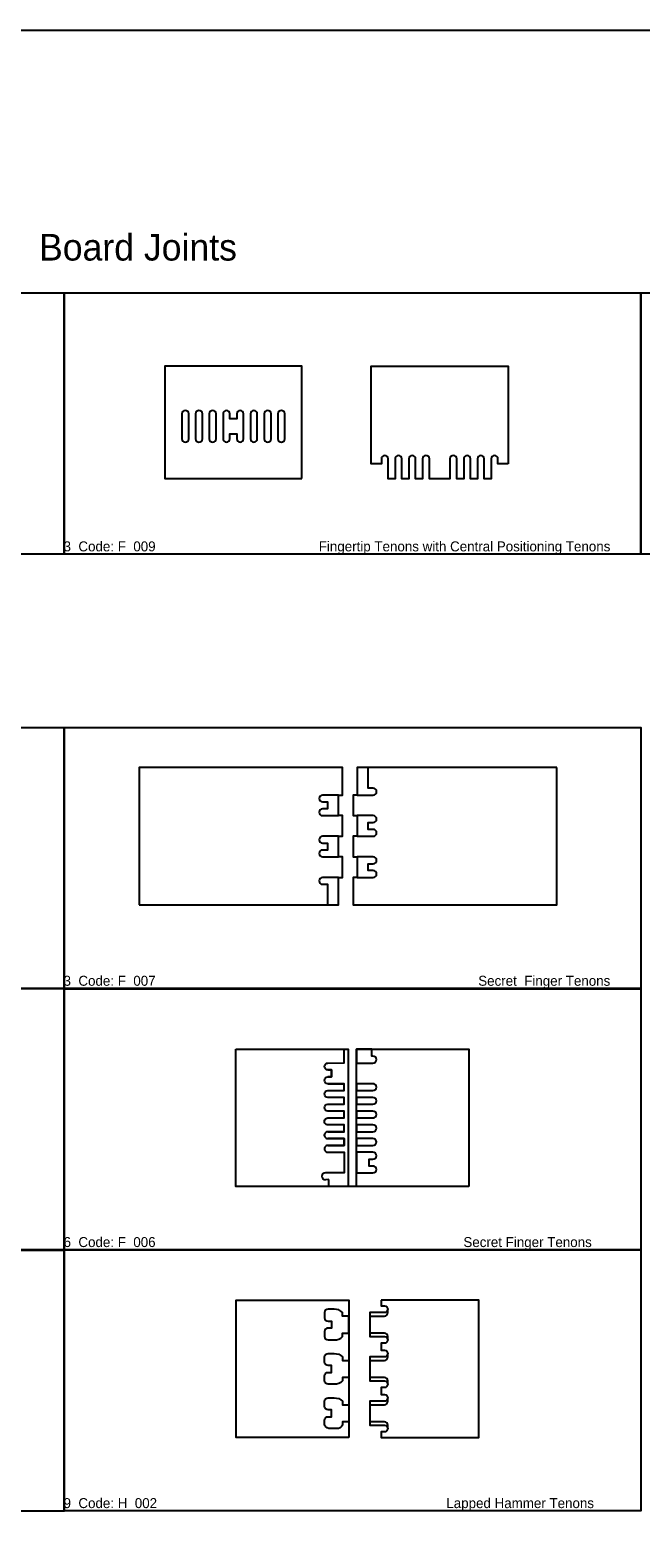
# Model space of a CAD drawing. Extents: x 2699 to 13077, y -123 to 3757.
# Tile 8 of 11: x 9971 to 10705, y 1945 to 3757. Entities that reach past the tile are written whole.
import ezdxf

# ---------------------------------------------------------------- set-up
doc = ezdxf.new("R2010")
doc.units = 0
doc.layers.get('0').update_dxf_attribs({"linetype": 'CONTINUOUS'})
for name, color, linetype in [('3MM_ENGRAVE', 5, 'CONTINUOUS'), ('CUT_18_MM', 7, 'CONTINUOUS'), ('ENGRAVE_13_5', 6, 'CONTINUOUS'), ('ENGRAVE_9MM', 3, 'CONTINUOUS'), ('MODIFED_MODELS', 1, 'CONTINUOUS'), ('TEXT', 9, 'CONTINUOUS')]:
    doc.layers.add(name, color=color, linetype=linetype)

# ---------------------------------------------------------------- blocks, each defined once
blk = doc.blocks.new('*U29')
at = {"layer": 'TEXT'}
blk.add_text('Board Joints', height=32, dxfattribs=at).set_placement((9981.5, 3480.2))
blk = doc.blocks.new('*U33')
at = {"layer": 'TEXT'}
blk.add_text('3  Code: F_009                                            Fingertip Tenons with Central Positioning Tenons', height=12, dxfattribs=at).set_placement((10011, 3130.6))
blk = doc.blocks.new('*U39')
at = {"layer": 'TEXT'}
blk.add_text('3  Code: F_007                                                                                       Secret  Finger Tenons', height=12, dxfattribs=at).set_placement((10011, 2608.4))
blk = doc.blocks.new('*U42')
at = {"layer": 'TEXT'}
blk.add_text('6  Code: F_006                                                                                   Secret Finger Tenons', height=12, dxfattribs=at).set_placement((10011, 2294.3))
blk = doc.blocks.new('*U45')
at = {"layer": 'TEXT'}
blk.add_text('9  Code: H_002                                                                              Lapped Hammer Tenons', height=12, dxfattribs=at).set_placement((10011, 1980.5))

msp = doc.modelspace()

# ---------------------------------------------------------------- linework, layer by layer
for points in [[(6606.1, 3757.2), (13077, 3757.2), (13077, 626.6), (6606.1, 626.6)], [(9318.5, 3441.2), (10011.7, 3441.2), (10011.7, 3127.3), (9318.5, 3127.3)], [(10011.7, 3441.2), (10704.9, 3441.2), (10704.9, 3127.3), (10011.7, 3127.3)], [(10704.9, 3441.2), (11398.1, 3441.2), (11398.1, 3127.3), (10704.9, 3127.3)], [(9318.5, 2919), (10011.7, 2919), (10011.7, 2605.1), (9318.5, 2605.1)], [(9318.5, 2605.1), (10011.7, 2605.1), (10011.7, 2291.1), (9318.5, 2291.1)], [(9318.5, 2290.7), (10011.7, 2290.7), (10011.7, 1976.8), (9318.5, 1976.8)], [(10011.7, 2291.1), (10704.9, 2291.1), (10704.9, 1977.2), (10011.7, 1977.2)]]:
    msp.add_lwpolyline(points, close=True)
at = {"layer": 'CUT_18_MM', "color": 7, "linetype": 'CONTINUOUS'}
msp.add_line((10341.7, 2705.6), (10341.7, 2705.6), dxfattribs=at)
for points in [[(10297.6, 3218.4), (10297.6, 3353.4), (10132.6, 3353.4), (10132.6, 3218.4)], [(10354, 2065.3), (10218.5, 2065.3), (10218.5, 2230.3), (10354, 2230.3)]]:
    msp.add_lwpolyline(points, close=True, dxfattribs=at)
for points in [[(10545.6, 3235.9), (10533.2, 3235.9), (10533.2, 3235.9), (10533.2, 3241.8), (10533.2, 3241.8, 0.414214), (10529.1, 3245.9), (10529.1, 3245.9, 0.414214), (10525, 3241.8), (10525, 3241.8), (10525, 3217.9), (10516.7, 3217.9), (10516.7, 3217.9), (10516.7, 3241.8), (10516.7, 3241.8, 0.414214), (10512.6, 3245.9), (10512.6, 3245.9, 0.414214), (10508.5, 3241.8), (10508.5, 3241.8), (10508.5, 3217.9), (10500.2, 3217.9), (10500.2, 3217.9), (10500.2, 3241.8), (10500.2, 3241.8, 0.414214), (10496.1, 3245.9), (10496.1, 3245.9, 0.414214), (10492, 3241.8), (10492, 3241.8), (10492, 3217.9), (10483.7, 3217.9), (10483.7, 3217.9), (10483.7, 3241.8), (10483.7, 3241.8, 0.414214), (10479.6, 3245.9), (10479.6, 3245.9, 0.414214), (10475.5, 3241.8), (10475.5, 3241.8), (10475.5, 3217.9), (10475.5, 3217.9), (10450.7, 3217.9), (10450.7, 3217.9), (10450.7, 3241.8), (10450.7, 3241.8, 0.414214), (10446.6, 3245.9), (10446.6, 3245.9, 0.414214), (10442.5, 3241.8), (10442.5, 3241.8), (10442.5, 3217.9), (10434.2, 3217.9), (10434.2, 3217.9), (10434.2, 3241.8), (10434.2, 3241.8, 0.414214), (10430.1, 3245.9), (10430.1, 3245.9, 0.414214), (10426, 3241.8), (10426, 3241.8), (10426, 3217.9), (10417.7, 3217.9), (10417.7, 3217.9), (10417.7, 3241.8), (10417.7, 3241.8, 0.414214), (10413.6, 3245.9), (10413.6, 3245.9, 0.414214), (10409.5, 3241.8), (10409.5, 3241.8), (10409.5, 3217.9), (10401.2, 3217.9), (10401.2, 3217.9), (10401.2, 3241.8), (10401.2, 3241.8, 0.414214), (10397.1, 3245.9), (10397.1, 3245.9, 0.414214), (10393, 3241.8), (10393, 3241.8), (10393, 3235.9), (10393, 3235.9), (10380.6, 3235.9), (10380.6, 3353.4), (10545.6, 3353.4)], [(10157.3, 3261.9), (10157.3, 3261.9), (10157.3, 3261.9, 0.414214), (10161.4, 3266), (10161.4, 3266), (10161.4, 3295.8), (10161.4, 3295.8, 0.414214), (10157.3, 3299.9), (10157.3, 3299.9), (10157.3, 3299.9, 0.414214), (10153.2, 3295.8), (10153.2, 3295.8), (10153.2, 3266), (10153.2, 3266, 0.414214)], [(10169.7, 3295.8), (10169.7, 3266), (10169.7, 3266, 0.414214), (10173.8, 3261.9), (10173.8, 3261.9, 0.414214), (10177.9, 3266), (10177.9, 3266), (10177.9, 3295.8), (10177.9, 3295.8, 0.414214), (10173.8, 3299.9), (10173.8, 3299.9), (10173.8, 3299.9, 0.414214)], [(10190.3, 3261.9), (10190.3, 3261.9), (10190.3, 3261.9, 0.414214), (10194.4, 3266), (10194.4, 3266), (10194.4, 3295.8), (10194.4, 3295.8, 0.414214), (10190.3, 3299.9), (10190.3, 3299.9), (10190.3, 3299.9, 0.414214), (10186.2, 3295.8), (10186.2, 3295.8), (10186.2, 3266), (10186.2, 3266, 0.414214)], [(10206.8, 3261.9), (10206.8, 3261.9), (10206.8, 3261.9, 0.414214), (10210.9, 3266), (10210.9, 3266), (10210.9, 3271.9), (10219.2, 3271.9), (10219.2, 3266), (10219.2, 3266, 0.414214), (10223.3, 3261.9), (10223.3, 3261.9), (10223.3, 3261.9, 0.414214), (10227.4, 3266), (10227.4, 3266), (10227.4, 3295.8), (10227.4, 3295.8, 0.414214), (10223.3, 3299.9), (10223.3, 3299.9), (10223.3, 3299.9, 0.414214), (10219.2, 3295.8), (10219.2, 3295.8), (10219.2, 3289.9), (10210.9, 3289.9), (10210.9, 3295.8), (10210.9, 3295.8, 0.414214), (10206.8, 3299.9), (10206.8, 3299.9), (10206.8, 3299.9, 0.414214), (10202.7, 3295.8), (10202.7, 3295.8), (10202.7, 3266), (10202.7, 3266, 0.414214)], [(10239.8, 3261.9), (10239.8, 3261.9), (10239.8, 3261.9, 0.414214), (10243.9, 3266), (10243.9, 3266), (10243.9, 3295.8), (10243.9, 3295.8, 0.414214), (10239.8, 3299.9), (10239.8, 3299.9), (10239.8, 3299.9, 0.414214), (10235.7, 3295.8), (10235.7, 3295.8), (10235.7, 3266), (10235.7, 3266, 0.414214)], [(10256.3, 3261.9), (10256.3, 3261.9), (10256.3, 3261.9, 0.414214), (10260.4, 3266), (10260.4, 3266), (10260.4, 3295.8), (10260.4, 3295.8, 0.414214), (10256.3, 3299.9), (10256.3, 3299.9), (10256.3, 3299.9, 0.414214), (10252.2, 3295.8), (10252.2, 3295.8), (10252.2, 3266), (10252.2, 3266, 0.414214)], [(10272.8, 3261.9), (10272.8, 3261.9), (10272.8, 3261.9, 0.414214), (10276.9, 3266), (10276.9, 3266), (10276.9, 3295.8), (10276.9, 3295.8, 0.414214), (10272.8, 3299.9), (10272.8, 3299.9), (10272.8, 3299.9, 0.414214), (10268.7, 3295.8), (10268.7, 3295.8), (10268.7, 3266), (10268.7, 3266, 0.414214)], [(10392.7, 2230.3), (10392.7, 2223.7), (10392.7, 2223.7), (10396.8, 2223.7), (10396.8, 2223.7, -0.414214), (10400.9, 2219.6), (10400.9, 2219.6, -0.414214), (10396.8, 2215.5), (10396.8, 2215.5), (10379.2, 2215.5), (10379.2, 2215.5), (10379.2, 2211.4), (10379.2, 2211.4), (10379.2, 2190.9), (10379.2, 2190.9), (10379.2, 2186.8), (10379.2, 2186.8), (10396.8, 2186.8), (10396.8, 2186.8, -0.414214), (10400.9, 2182.7), (10400.9, 2182.7, -0.414214), (10396.8, 2178.6), (10396.8, 2178.6), (10392.7, 2178.6), (10392.7, 2178.6), (10392.7, 2170.4), (10392.7, 2170.4), (10396.8, 2170.4), (10396.8, 2170.4, -0.414214), (10400.9, 2166.3), (10400.9, 2166.3, -0.414214), (10396.8, 2162.2), (10396.8, 2162.2), (10379.2, 2162.2), (10379.2, 2162.2), (10379.2, 2158.1), (10379.2, 2158.1), (10379.2, 2137.6), (10379.2, 2137.6), (10379.2, 2133.5), (10379.2, 2133.5), (10396.8, 2133.5), (10396.8, 2133.5, -0.414214), (10400.9, 2129.4), (10400.9, 2129.4, -0.414214), (10396.8, 2125.3), (10396.8, 2125.3), (10392.7, 2125.3), (10392.7, 2125.3), (10392.7, 2117.1), (10392.7, 2117.1), (10396.8, 2117.1), (10396.8, 2117.1, -0.414214), (10400.9, 2113), (10400.9, 2113, -0.414214), (10396.8, 2108.9), (10396.8, 2108.9), (10379.2, 2108.9), (10379.2, 2108.9), (10379.2, 2104.8), (10379.2, 2104.8), (10379.2, 2084.3), (10379.2, 2084.3), (10379.2, 2080.2), (10379.2, 2080.2), (10396.8, 2080.2), (10396.8, 2080.2, -0.414214), (10400.9, 2076.1), (10400.9, 2076.1, -0.414214), (10396.8, 2072), (10396.8, 2072), (10392.7, 2072), (10392.7, 2072), (10392.7, 2065.3), (10510.2, 2065.3), (10510.2, 2230.3)]]:
    msp.add_lwpolyline(points, format="xyb", close=True, dxfattribs=at)
at = {"layer": 'CUT_18_MM', "linetype": 'CONTINUOUS'}
for points in [[(10101.7, 2705.6), (10341.7, 2705.6), (10341.7, 2705.6), (10341.7, 2738.6), (10346.2, 2738.6), (10346.2, 2763.4), (10341.7, 2763.4), (10341.7, 2788.1), (10346.2, 2788.1), (10346.2, 2812.9), (10341.7, 2812.9), (10341.7, 2837.6), (10346.2, 2837.6), (10346.2, 2870.6), (10101.7, 2870.6)], [(10603.8, 2870.6), (10363.8, 2870.6), (10363.8, 2870.6), (10363.8, 2837.6), (10359.3, 2837.6), (10359.3, 2812.9), (10363.8, 2812.9), (10363.8, 2788.1), (10359.3, 2788.1), (10359.3, 2763.4), (10363.8, 2763.4), (10363.8, 2738.6), (10359.3, 2738.6), (10359.3, 2705.6), (10603.8, 2705.6)]]:
    msp.add_lwpolyline(points, close=True, dxfattribs=at)
at = {"layer": 'CUT_18_MM', "color": 7, "linetype": 'CONTINUOUS'}
for points in [[(10218, 2532), (10353, 2532.1), (10353, 2532.1), (10353, 2367.1), (10353, 2367.1), (10218, 2367), (10218, 2532)], [(10498, 2367), (10363, 2367), (10363, 2367), (10363, 2532), (10363, 2532), (10498, 2532), (10498, 2532), (10498, 2367)]]:
    msp.add_lwpolyline(points, dxfattribs=at)
at = {"layer": 'ENGRAVE_13_5', "linetype": 'CONTINUOUS'}
for p, q in [((10328.7, 2515.5), (10328.7, 2515.5)), ((10328.7, 2416.5), (10328.7, 2416.5)), ((10330, 2375.4), (10325.7, 2375.2)), ((10325.7, 2375.2), (10325.7, 2375.2)), ((10330, 2367.1), (10330, 2375.4)), ((10330, 2375.4), (10330, 2375.4)), ((10348.5, 2367.1), (10330, 2367.1)), ((10353, 2367.1), (10348.5, 2367.1))]:
    msp.add_line(p, q, dxfattribs=at)
at = {"layer": 'ENGRAVE_13_5'}
for p, q in [((10363, 2490.7), (10363, 2482.5)), ((10363, 2474.2), (10363, 2466)), ((10363, 2457.7), (10363, 2449.5)), ((10363, 2441.2), (10363, 2433)), ((10363, 2424.7), (10363, 2416.5)), ((10363, 2408.2), (10363, 2383.5))]:
    msp.add_line(p, q, dxfattribs=at)
at = {"layer": 'ENGRAVE_13_5', "linetype": 'CONTINUOUS'}
for points in [[(10363.8, 2837.6), (10383.2, 2837.6), (10383.2, 2837.6, 1), (10383.2, 2845.9), (10383.2, 2845.9), (10377.3, 2845.9), (10377.3, 2845.9), (10377.3, 2870.6), (10363.8, 2870.6)], [(10341.7, 2837.6), (10322.3, 2837.6), (10322.3, 2837.6, 1), (10322.3, 2829.4), (10322.3, 2829.4), (10328.2, 2829.4), (10328.2, 2829.4), (10328.2, 2821.1), (10328.2, 2821.1), (10322.3, 2821.1), (10322.3, 2821.1, 1), (10322.3, 2812.9), (10322.3, 2812.9), (10341.7, 2812.9)], [(10363.8, 2788.1), (10383.2, 2788.1), (10383.2, 2788.1, 1), (10383.2, 2796.4), (10383.2, 2796.4), (10377.3, 2796.4), (10377.3, 2796.4), (10377.3, 2804.6), (10377.3, 2804.6), (10383.2, 2804.6), (10383.2, 2804.6, 1), (10383.2, 2812.9), (10383.2, 2812.9), (10363.8, 2812.9)], [(10341.7, 2788.1), (10322.3, 2788.1), (10322.3, 2788.1, 1), (10322.3, 2779.9), (10322.3, 2779.9), (10328.2, 2779.9), (10328.2, 2779.9), (10328.2, 2771.6), (10328.2, 2771.6), (10322.3, 2771.6), (10322.3, 2771.6, 1), (10322.3, 2763.4), (10322.3, 2763.4), (10341.7, 2763.4)], [(10363.8, 2738.6), (10383.2, 2738.6), (10383.2, 2738.6, 1), (10383.2, 2746.9), (10383.2, 2746.9), (10377.3, 2746.9), (10377.3, 2746.9), (10377.3, 2755.1), (10377.3, 2755.1), (10383.2, 2755.1), (10383.2, 2755.1, 1), (10383.2, 2763.4), (10383.2, 2763.4), (10363.8, 2763.4)], [(10341.7, 2738.6), (10322.3, 2738.6), (10322.3, 2738.6, 1), (10322.3, 2730.4), (10322.3, 2730.4), (10328.2, 2730.4), (10328.2, 2730.4), (10328.2, 2705.6), (10341.7, 2705.6)], [(10354, 2211.4), (10346.5, 2211.4), (10346.5, 2211.4), (10346.5, 2215.5), (10346.5, 2215.5, 0.220333), (10336.4, 2219.6), (10336.4, 2219.6), (10328.9, 2219.6), (10328.9, 2219.6, 0.414214), (10324.8, 2215.5), (10324.8, 2215.5), (10324.8, 2209.3), (10324.8, 2209.3, 0.414214), (10328.9, 2205.2), (10328.9, 2205.2), (10333, 2205.2), (10333, 2205.2), (10333, 2197), (10333, 2197), (10328.9, 2197), (10328.9, 2197, 0.414214), (10324.8, 2192.9), (10324.8, 2192.9), (10324.8, 2186.8), (10324.8, 2186.8, 0.414214), (10328.9, 2182.7), (10328.9, 2182.7), (10336.4, 2182.7), (10336.4, 2182.7, 0.220333), (10346.5, 2186.8), (10346.5, 2186.8), (10346.5, 2190.9), (10346.5, 2190.9), (10354, 2190.9)], [(10354, 2137.6), (10346.5, 2137.6), (10346.5, 2137.6), (10346.5, 2133.5), (10346.5, 2133.5, -0.220333), (10336.4, 2129.4), (10336.4, 2129.4), (10328.9, 2129.4), (10328.9, 2129.4, -0.414214), (10324.8, 2133.5), (10324.8, 2133.5), (10324.8, 2139.6), (10324.8, 2139.6, -0.414214), (10328.9, 2143.7), (10328.9, 2143.7), (10333, 2143.7), (10333, 2143.7), (10333, 2151.9), (10333, 2151.9), (10328.9, 2151.9), (10328.9, 2151.9, -0.414214), (10324.8, 2156), (10324.8, 2156), (10324.8, 2162.2), (10324.8, 2162.2, -0.414214), (10328.9, 2166.3), (10328.9, 2166.3), (10336.4, 2166.3), (10336.4, 2166.3, -0.220333), (10346.5, 2162.2), (10346.5, 2162.2), (10346.5, 2158.1), (10346.5, 2158.1), (10354, 2158.1)], [(10354, 2084.3), (10346.5, 2084.3), (10346.5, 2084.3), (10346.5, 2080.2), (10346.5, 2080.2, -0.292937), (10339.4, 2076.1), (10339.4, 2076.1), (10331.9, 2076.1), (10331.9, 2076.1, -0.292937), (10324.8, 2080.2), (10324.8, 2080.2), (10324.8, 2086.3), (10324.8, 2086.3, -0.414214), (10328.9, 2090.4), (10328.9, 2090.4), (10333, 2090.4), (10333, 2090.4), (10333, 2098.6), (10333, 2098.6), (10328.9, 2098.6), (10328.9, 2098.6, -0.414214), (10324.8, 2102.7), (10324.8, 2102.7), (10324.8, 2108.9), (10324.8, 2108.9, -0.414214), (10328.9, 2113), (10328.9, 2113), (10336.4, 2113), (10336.4, 2113, -0.220333), (10346.5, 2108.9), (10346.5, 2108.9), (10346.5, 2104.8), (10346.5, 2104.8), (10354, 2104.8)]]:
    msp.add_lwpolyline(points, format="xyb", close=True, dxfattribs=at)
msp.add_lwpolyline([(10328.7, 2515.5), (10348.5, 2515.6), (10348.5, 2532.1), (10353, 2532.1), (10353, 2367.1)], dxfattribs=at)
for points in [[(10363, 2515.5), (10382.9, 2515.5), (10382.9, 2515.5, 1), (10382.9, 2523.7), (10382.9, 2523.7), (10381.5, 2523.7), (10381.5, 2523.7), (10381.5, 2532)], [(10328.7, 2507.2, -1), (10328.7, 2515.5), (10328.7, 2515.5)], [(10328.7, 2490.7, -1), (10328.7, 2499), (10328.7, 2499)], [(10348.5, 2433), (10328.7, 2433), (10348.5, 2433), (10348.5, 2441.2), (10328.9, 2441.2, -1.039082), (10328.7, 2449.5), (10328.7, 2449.5), (10348.5, 2449.5), (10348.5, 2457.7), (10328.7, 2457.7), (10328.7, 2457.7, -1), (10328.7, 2466), (10328.7, 2466), (10348.5, 2466), (10348.5, 2474.2), (10328.7, 2474.2), (10328.7, 2474.2, -1), (10328.7, 2482.5), (10328.7, 2482.5), (10348.5, 2482.5), (10348.5, 2490.7), (10328.7, 2490.7), (10328.7, 2490.7), (10328.7, 2490.7), (10348.5, 2490.7)], [(10363, 2482.5), (10382.9, 2482.5), (10382.9, 2482.5, 1), (10382.9, 2490.7), (10382.9, 2490.7), (10363, 2490.7)], [(10363, 2482.5), (10382.9, 2482.5), (10382.9, 2482.5, 1), (10382.9, 2490.7), (10382.9, 2490.7), (10363, 2490.7)], [(10363, 2466), (10382.9, 2466), (10382.9, 2466, 1), (10382.9, 2474.2), (10382.9, 2474.2), (10363, 2474.2)], [(10363, 2466), (10382.9, 2466), (10382.9, 2466, 1), (10382.9, 2474.2), (10382.9, 2474.2), (10363, 2474.2)], [(10363, 2449.5), (10382.9, 2449.5), (10382.9, 2449.5, 1), (10382.9, 2457.7), (10382.9, 2457.7), (10363, 2457.7)], [(10363, 2449.5), (10382.9, 2449.5), (10382.9, 2449.5, 1), (10382.9, 2457.7), (10382.9, 2457.7), (10363, 2457.7)], [(10363, 2433), (10382.9, 2433), (10382.9, 2433, 1), (10382.9, 2441.2), (10382.9, 2441.2), (10363, 2441.2)], [(10363, 2433), (10382.9, 2433), (10382.9, 2433, 1), (10382.9, 2441.2), (10382.9, 2441.2), (10363, 2441.2)], [(10328.7, 2416.5, 1.003742), (10328.6, 2408.2), (10348.5, 2408.2), (10348.5, 2383.5), (10325.7, 2383.5), (10325.7, 2383.5, 1), (10325.7, 2375.2)], [(10363, 2416.5), (10382.9, 2416.5), (10382.9, 2416.5, 1), (10382.9, 2424.7), (10382.9, 2424.7), (10363, 2424.7)], [(10363, 2416.5), (10382.9, 2416.5), (10382.9, 2416.5, 1), (10382.9, 2424.7), (10382.9, 2424.7), (10363, 2424.7)], [(10363, 2383.5), (10382.9, 2383.5), (10382.9, 2383.5, 1), (10382.9, 2391.7), (10382.9, 2391.7), (10378.5, 2391.7), (10378.5, 2391.7), (10378.5, 2400), (10378.5, 2400), (10382.9, 2400), (10382.9, 2400, 1), (10382.9, 2408.2), (10382.9, 2408.2), (10363, 2408.2)], [(10363, 2383.5), (10382.9, 2383.5), (10382.9, 2383.5, 1), (10382.9, 2391.7), (10382.9, 2391.7), (10378.5, 2391.7), (10378.5, 2391.7), (10378.5, 2400), (10378.5, 2400), (10382.9, 2400), (10382.9, 2400, 1), (10382.9, 2408.2), (10382.9, 2408.2), (10363, 2408.2)]]:
    msp.add_lwpolyline(points, format="xyb", dxfattribs=at)
at = {"layer": 'ENGRAVE_13_5'}
msp.add_lwpolyline([(10381.5, 2532), (10363, 2532), (10363, 2515.5)], dxfattribs=at)
at = {"layer": 'ENGRAVE_13_5', "linetype": 'CONTINUOUS'}
for points in [[(10328.7, 2499), (10328.7, 2499), (10333, 2499), (10333, 2499), (10333, 2507.2), (10333, 2507.2), (10328.7, 2507.2), (10328.7, 2507.2), (10328.7, 2507.2), (10333, 2507.2), (10333, 2507.2), (10333, 2499), (10333, 2499)], [(10348.5, 2424.7), (10348.5, 2416.5), (10348.5, 2424.7), (10328.7, 2424.7)], [(10328.7, 2416.5), (10328.7, 2416.5), (10348.5, 2416.5)]]:
    msp.add_lwpolyline(points, close=True, dxfattribs=at)
msp.add_arc((10328.6, 2428.8), 4.13, 89.5329, 269.961, dxfattribs=at)
at = {"layer": 'ENGRAVE_9MM', "linetype": 'CONTINUOUS'}
msp.add_line((10363, 2367), (10353, 2367), dxfattribs=at)
for points in [[(10396.8, 2211.4), (10396.8, 2211.4, 0.414214), (10400.9, 2215.5), (10400.9, 2215.5), (10400.9, 2219.6), (10400.9, 2219.6), (10400.9, 2219.6, -0.414214), (10396.8, 2215.5), (10396.8, 2215.5), (10379.2, 2215.5), (10379.2, 2215.5), (10379.2, 2211.4), (10379.2, 2211.4), (10379.2, 2211.4)], [(10396.8, 2158.1), (10396.8, 2158.1, 0.414214), (10400.9, 2162.2), (10400.9, 2162.2), (10400.9, 2166.3), (10400.9, 2166.3), (10400.9, 2166.3, -0.414214), (10396.8, 2162.2), (10396.8, 2162.2), (10379.2, 2162.2), (10379.2, 2162.2), (10379.2, 2158.1), (10379.2, 2158.1), (10379.2, 2158.1)], [(10400.9, 2129.4), (10400.9, 2133.5), (10400.9, 2133.5, 0.414214), (10396.8, 2137.6), (10396.8, 2137.6), (10379.2, 2137.6), (10379.2, 2137.6), (10379.2, 2137.6), (10379.2, 2133.5), (10379.2, 2133.5), (10396.8, 2133.5), (10396.8, 2133.5, -0.414214), (10400.9, 2129.4), (10400.9, 2129.4)], [(10396.8, 2104.8), (10396.8, 2104.8, 0.414214), (10400.9, 2108.9), (10400.9, 2108.9), (10400.9, 2113), (10400.9, 2113), (10400.9, 2113, -0.414214), (10396.8, 2108.9), (10396.8, 2108.9), (10379.2, 2108.9), (10379.2, 2108.9), (10379.2, 2104.8), (10379.2, 2104.8), (10379.2, 2104.8)], [(10400.9, 2076.1), (10400.9, 2080.2), (10400.9, 2080.2, 0.414214), (10396.8, 2084.3), (10396.8, 2084.3), (10379.2, 2084.3), (10379.2, 2084.3), (10379.2, 2084.3), (10379.2, 2080.2), (10379.2, 2080.2), (10396.8, 2080.2), (10396.8, 2080.2, -0.414214), (10400.9, 2076.1), (10400.9, 2076.1)]]:
    msp.add_lwpolyline(points, format="xyb", close=True, dxfattribs=at)
msp.add_lwpolyline([(10400.9, 2186.8), (10400.9, 2186.8, 0.414214), (10396.8, 2190.9), (10396.8, 2190.9), (10379.2, 2190.9), (10379.2, 2190.9), (10379.2, 2190.9), (10379.2, 2186.8), (10379.2, 2186.8), (10396.8, 2186.8), (10396.8, 2186.8, -0.415165), (10400.9, 2182.7), (10400.9, 2186.8)], format="xyb", dxfattribs=at)
at = {"layer": 'MODIFED_MODELS'}
for points in [[(10011.7, 2919), (10704.9, 2919), (10704.9, 2605.1), (10011.7, 2605.1)], [(10011.7, 2604.9), (10704.9, 2604.9), (10704.9, 2290.9), (10011.7, 2290.9)]]:
    msp.add_lwpolyline(points, close=True, dxfattribs=at)

# ---------------------------------------------------------------- block references
at = {"layer": '3MM_ENGRAVE'}
for name in ['*U29', '*U33', '*U39', '*U42', '*U45']:
    msp.add_blockref(name, (0, 0), dxfattribs=at)

doc.saveas('drawing.dxf')
